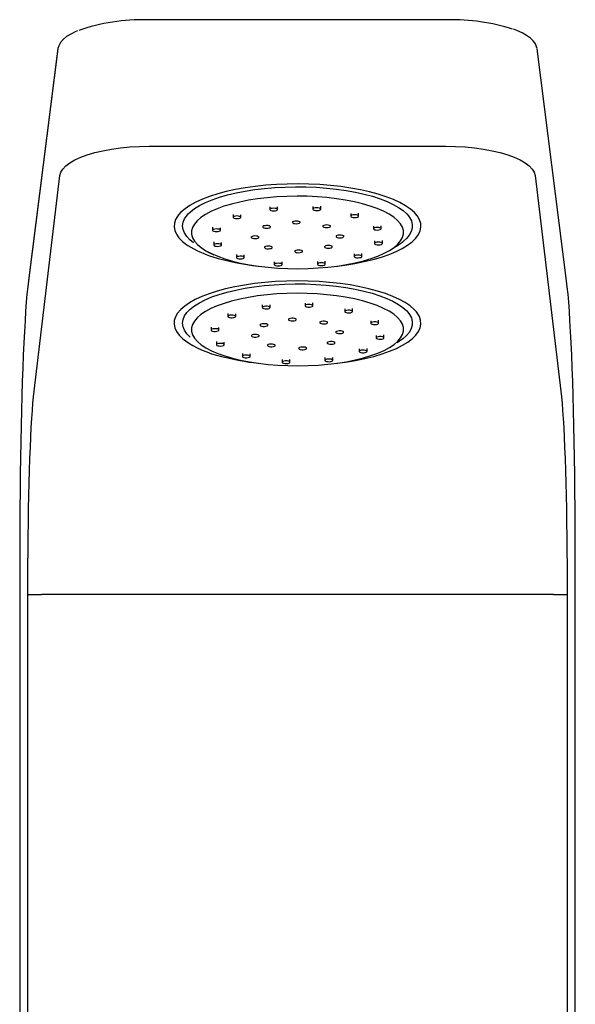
# Model space of a CAD drawing. Header units: millimetres. Extents: x 4588.89 to 4589.36, y 3428.22 to 3429.82.
# Tile 6 of 6: x 4589.1 to 4589.31, y 3429.46 to 3429.82. Entities that reach past the tile are written whole.
import ezdxf

# ---------------------------------------------------------------- set-up
doc = ezdxf.new("R2010")
doc.units = ezdxf.units.MM
doc.layers.add('SANINDUSA', color=3, linetype='Continuous')

msp = doc.modelspace()

# ---------------------------------------------------------------- linework, layer by layer
at = {"layer": 'SANINDUSA'}
for p, q in [((4589.262287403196, 3429.82429339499), (4589.151062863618, 3429.82429339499)), ((4589.118078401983, 3429.813479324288), (4589.107151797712, 3429.727702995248)), ((4589.118084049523, 3429.813580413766), (4589.107157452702, 3429.727804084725)), ((4589.306198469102, 3429.727702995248), (4589.295271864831, 3429.813479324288)), ((4589.151797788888, 3429.777520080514), (4589.261552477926, 3429.777520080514)), ((4589.109257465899, 3429.686885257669), (4589.118822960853, 3429.766626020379)), ((4589.29452730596, 3429.766626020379), (4589.304092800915, 3429.686885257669)), ((4589.196408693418, 3429.75512017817), (4589.196408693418, 3429.754058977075)), ((4589.199308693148, 3429.754058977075), (4589.199308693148, 3429.755067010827)), ((4589.212345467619, 3429.75522758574), (4589.212345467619, 3429.754214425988)), ((4589.21524546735, 3429.754214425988), (4589.21524546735, 3429.755270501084)), ((4589.1828342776, 3429.7523012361), (4589.1828342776, 3429.751199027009)), ((4589.185734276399, 3429.751199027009), (4589.185734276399, 3429.752166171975)), ((4589.226374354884, 3429.752594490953), (4589.226374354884, 3429.751623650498)), ((4589.229274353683, 3429.751623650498), (4589.229274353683, 3429.752722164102)), ((4589.175259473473, 3429.74752583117), (4589.175259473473, 3429.746400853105)), ((4589.178159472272, 3429.746400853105), (4589.178159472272, 3429.747345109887)), ((4589.193811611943, 3429.747992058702), (4589.193811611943, 3429.747652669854)), ((4589.196711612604, 3429.747652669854), (4589.196711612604, 3429.747923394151)), ((4589.204777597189, 3429.749639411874), (4589.204777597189, 3429.749333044)), ((4589.207677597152, 3429.749333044), (4589.207677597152, 3429.74963667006)), ((4589.216005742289, 3429.748141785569), (4589.216005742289, 3429.747869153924)), ((4589.21890574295, 3429.747869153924), (4589.21890574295, 3429.748206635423)), ((4589.234736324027, 3429.747926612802), (4589.234736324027, 3429.746980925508)), ((4589.237636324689, 3429.746980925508), (4589.237636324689, 3429.748104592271)), ((4589.189531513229, 3429.744164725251), (4589.189531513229, 3429.743812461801)), ((4589.192431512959, 3429.743812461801), (4589.192431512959, 3429.744070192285)), ((4589.220918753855, 3429.74437632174), (4589.220918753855, 3429.744118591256)), ((4589.223818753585, 3429.744118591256), (4589.223818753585, 3429.744470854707)), ((4589.175713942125, 3429.742073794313), (4589.175713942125, 3429.740950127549)), ((4589.178613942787, 3429.740950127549), (4589.178613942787, 3429.741895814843)), ((4589.194444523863, 3429.740399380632), (4589.194444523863, 3429.740061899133)), ((4589.197344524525, 3429.740061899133), (4589.197344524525, 3429.740334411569)), ((4589.216638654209, 3429.74054898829), (4589.216638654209, 3429.740278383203)), ((4589.219538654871, 3429.740278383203), (4589.219538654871, 3429.74061777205)), ((4589.235190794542, 3429.742474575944), (4589.235190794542, 3429.741530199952)), ((4589.238090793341, 3429.741530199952), (4589.238090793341, 3429.742655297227)), ((4589.184075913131, 3429.737405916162), (4589.184075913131, 3429.736307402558)), ((4589.18697591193, 3429.736307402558), (4589.18697591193, 3429.737278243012)), ((4589.205672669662, 3429.738901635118), (4589.205672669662, 3429.738598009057)), ((4589.208572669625, 3429.738598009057), (4589.208572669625, 3429.738904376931)), ((4589.227615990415, 3429.737699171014), (4589.227615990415, 3429.736732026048)), ((4589.230515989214, 3429.736732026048), (4589.230515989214, 3429.737834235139)), ((4589.198104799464, 3429.734772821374), (4589.198104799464, 3429.733716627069)), ((4589.201004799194, 3429.733716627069), (4589.201004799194, 3429.73472990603)), ((4589.214041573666, 3429.734880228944), (4589.214041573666, 3429.733872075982)), ((4589.216941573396, 3429.733872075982), (4589.216941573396, 3429.734933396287)), ((4589.193648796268, 3429.718884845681), (4589.193648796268, 3429.717815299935)), ((4589.196548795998, 3429.717815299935), (4589.196548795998, 3429.718814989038)), ((4589.209470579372, 3429.719508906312), (4589.209470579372, 3429.718487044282)), ((4589.212370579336, 3429.718487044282), (4589.212370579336, 3429.719534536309)), ((4589.180928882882, 3429.715635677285), (4589.180928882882, 3429.714527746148)), ((4589.183828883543, 3429.714527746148), (4589.183828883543, 3429.715489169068)), ((4589.224154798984, 3429.717340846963), (4589.224154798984, 3429.716363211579)), ((4589.227054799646, 3429.716363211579), (4589.227054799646, 3429.717454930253)), ((4589.174719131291, 3429.710632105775), (4589.174719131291, 3429.709505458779)), ((4589.192840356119, 3429.711695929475), (4589.192840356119, 3429.711353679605)), ((4589.19574035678, 3429.711353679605), (4589.19574035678, 3429.71162130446)), ((4589.203290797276, 3429.713693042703), (4589.203290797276, 3429.713382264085)), ((4589.206190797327, 3429.713382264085), (4589.206190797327, 3429.713681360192)), ((4589.214874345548, 3429.712565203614), (4589.214874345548, 3429.712289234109)), ((4589.21777434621, 3429.712289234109), (4589.21777434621, 3429.712623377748)), ((4589.233766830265, 3429.712961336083), (4589.233766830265, 3429.712012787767)), ((4589.236666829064, 3429.712012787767), (4589.236666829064, 3429.713133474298)), ((4589.17761913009, 3429.709505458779), (4589.17761913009, 3429.710448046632)), ((4589.189644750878, 3429.707743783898), (4589.189644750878, 3429.707391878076)), ((4589.192544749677, 3429.707391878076), (4589.192544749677, 3429.707649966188)), ((4589.220805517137, 3429.708973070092), (4589.220805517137, 3429.70871498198)), ((4589.223705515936, 3429.70871498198), (4589.223705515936, 3429.709066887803)), ((4589.235731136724, 3429.707543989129), (4589.235731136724, 3429.706601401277)), ((4589.238631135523, 3429.706601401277), (4589.238631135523, 3429.707728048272)), ((4589.176683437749, 3429.70521487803), (4589.176683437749, 3429.70409407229)), ((4589.179583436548, 3429.70409407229), (4589.179583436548, 3429.705042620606)), ((4589.195575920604, 3429.704151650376), (4589.195575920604, 3429.703817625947)), ((4589.198475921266, 3429.703817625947), (4589.198475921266, 3429.704093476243)), ((4589.217609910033, 3429.705020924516), (4589.217609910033, 3429.704753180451)), ((4589.220509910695, 3429.704753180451), (4589.220509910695, 3429.705095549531)), ((4589.186295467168, 3429.70083536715), (4589.186295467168, 3429.699743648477)), ((4589.189195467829, 3429.699743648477), (4589.189195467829, 3429.700721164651)), ((4589.207159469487, 3429.703023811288), (4589.207159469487, 3429.702724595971)), ((4589.210059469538, 3429.702724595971), (4589.210059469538, 3429.703035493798)), ((4589.22952138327, 3429.702540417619), (4589.22952138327, 3429.701579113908)), ((4589.232421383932, 3429.701579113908), (4589.232421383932, 3429.702687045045)), ((4589.200979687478, 3429.698667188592), (4589.200979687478, 3429.697619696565)), ((4589.203879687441, 3429.697619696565), (4589.203879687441, 3429.698641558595)), ((4589.216801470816, 3429.699291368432), (4589.216801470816, 3429.698291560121)), ((4589.219701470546, 3429.698291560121), (4589.219701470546, 3429.699361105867)), ((4589.10392989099, 3429.624402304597), (4589.10392989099, 3428.984387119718)), ((4589.309420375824, 3429.048921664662), (4589.309420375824, 3429.624402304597)), ((4589.106959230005, 3429.089670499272), (4589.106959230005, 3429.61170985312)), ((4589.106959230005, 3429.61170985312), (4589.111954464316, 3429.61170985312)), ((4589.301395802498, 3429.61170985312), (4589.111954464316, 3429.61170985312)), ((4589.301395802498, 3429.61170985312), (4589.306391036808, 3429.61170985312)), ((4589.306391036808, 3429.61170985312), (4589.306391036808, 3429.118358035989))]:
    msp.add_line(p, q, dxfattribs=at)
for points in [[(4589.125277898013, 3429.820159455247), (4589.124635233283, 3429.819899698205), (4589.122821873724, 3429.818994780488), (4589.121269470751, 3429.818018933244), (4589.119994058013, 3429.816971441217), (4589.119017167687, 3429.815851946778), (4589.118369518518, 3429.814674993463), (4589.118084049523, 3429.813580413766)], [(4589.295266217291, 3429.813580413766), (4589.29512850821, 3429.814243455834), (4589.294654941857, 3429.815349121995), (4589.293885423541, 3429.816418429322), (4589.29280324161, 3429.817463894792), (4589.291411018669, 3429.818469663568), (4589.289731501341, 3429.819416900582), (4589.287793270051, 3429.820293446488), (4589.286602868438, 3429.820731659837)], [(4589.118822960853, 3429.766626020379), (4589.119167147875, 3429.767853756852), (4589.119900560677, 3429.76906230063), (4589.121014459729, 3429.770236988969), (4589.122495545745, 3429.771363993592), (4589.124326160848, 3429.772429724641), (4589.126484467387, 3429.77342154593), (4589.128944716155, 3429.77432765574), (4589.131677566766, 3429.775137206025), (4589.13465041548, 3429.775840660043), (4589.137827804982, 3429.776429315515), (4589.141171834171, 3429.77689649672), (4589.144642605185, 3429.777236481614), (4589.148198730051, 3429.77744521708), (4589.151797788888, 3429.777520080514)], [(4589.261552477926, 3429.777520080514), (4589.265151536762, 3429.77744521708), (4589.268707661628, 3429.777236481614), (4589.272178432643, 3429.77689649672), (4589.275522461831, 3429.776429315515), (4589.278699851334, 3429.775840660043), (4589.281672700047, 3429.775137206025), (4589.284405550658, 3429.77432765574), (4589.286865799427, 3429.77342154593), (4589.289024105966, 3429.772429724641), (4589.290854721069, 3429.771363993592), (4589.292335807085, 3429.770236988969), (4589.293449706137, 3429.76906230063), (4589.294183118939, 3429.767853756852), (4589.29452730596, 3429.766626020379)], [(4589.250990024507, 3429.751707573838), (4589.249903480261, 3429.752976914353), (4589.248437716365, 3429.754264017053), (4589.246645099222, 3429.755501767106), (4589.244539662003, 3429.756680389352), (4589.242137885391, 3429.757790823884), (4589.239458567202, 3429.758824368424), (4589.236522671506, 3429.759772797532), (4589.233353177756, 3429.760628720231), (4589.229974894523, 3429.76138558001), (4589.226414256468, 3429.762037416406), (4589.22269913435, 3429.762578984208), (4589.218858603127, 3429.763006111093), (4589.214922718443, 3429.763315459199), (4589.210922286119, 3429.763504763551), (4589.20688861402, 3429.763572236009), (4589.202853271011, 3429.763517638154), (4589.198847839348, 3429.763341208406), (4589.194903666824, 3429.763044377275), (4589.19105162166, 3429.762629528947), (4589.1873218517, 3429.762099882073), (4589.183743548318, 3429.761459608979), (4589.180344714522, 3429.760713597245), (4589.177151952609, 3429.759867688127), (4589.174190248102, 3429.758928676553), (4589.171482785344, 3429.757903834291), (4589.169050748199, 3429.756801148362), (4589.1669131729, 3429.755629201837), (4589.165086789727, 3429.754397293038), (4589.163585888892, 3429.753114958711), (4589.162721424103, 3429.752175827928)], [(4589.166268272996, 3429.752464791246), (4589.167049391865, 3429.75321402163), (4589.168610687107, 3429.754424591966), (4589.170487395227, 3429.755581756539), (4589.172663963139, 3429.75667562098), (4589.175122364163, 3429.757697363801), (4589.177842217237, 3429.758638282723), (4589.180800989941, 3429.759490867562), (4589.183974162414, 3429.760247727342), (4589.187335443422, 3429.760902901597), (4589.19085698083, 3429.761450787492), (4589.194509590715, 3429.761886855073), (4589.198263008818, 3429.762207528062), (4589.202086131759, 3429.762410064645), (4589.205947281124, 3429.762492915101), (4589.209814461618, 3429.762455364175), (4589.213655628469, 3429.762297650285), (4589.217438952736, 3429.762021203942), (4589.221133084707, 3429.761628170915), (4589.224707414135, 3429.761121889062), (4589.228132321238, 3429.7605064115), (4589.231379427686, 3429.759787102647), (4589.234421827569, 3429.758969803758), (4589.237234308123, 3429.758061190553), (4589.239793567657, 3429.757068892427), (4589.242078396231, 3429.75600113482), (4589.244069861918, 3429.754866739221), (4589.245751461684, 3429.753675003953), (4589.247109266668, 3429.752436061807), (4589.247734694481, 3429.751711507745)], [(4589.233592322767, 3429.755356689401), (4589.230761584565, 3429.756187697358), (4589.227712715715, 3429.756922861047), (4589.224473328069, 3429.757555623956), (4589.221072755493, 3429.75808014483), (4589.217541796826, 3429.758491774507), (4589.21391242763, 3429.758786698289), (4589.210217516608, 3429.758962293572), (4589.206490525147, 3429.759017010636), (4589.202765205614, 3429.758950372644), (4589.199075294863, 3429.758762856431), (4589.195454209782, 3429.758456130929), (4589.191934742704, 3429.75803317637), (4589.188548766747, 3429.757497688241), (4589.185326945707, 3429.756854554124), (4589.18229845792, 3429.756109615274), (4589.179490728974, 3429.75526954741), (4589.176929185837, 3429.754341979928), (4589.174637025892, 3429.753335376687), (4589.172635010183, 3429.752258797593), (4589.17094126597, 3429.751122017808), (4589.169571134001, 3429.749935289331), (4589.168537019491, 3429.748709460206), (4589.167848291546, 3429.747455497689), (4589.167511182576, 3429.746184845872), (4589.167528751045, 3429.744908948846), (4589.167900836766, 3429.743639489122), (4589.168624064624, 3429.742387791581), (4589.169691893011, 3429.741165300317), (4589.171094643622, 3429.739983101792), (4589.172819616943, 3429.738851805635), (4589.174851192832, 3429.737781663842), (4589.177170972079, 3429.736782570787), (4589.179757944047, 3429.735863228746), (4589.182588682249, 3429.735032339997), (4589.185637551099, 3429.734297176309), (4589.188876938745, 3429.7336644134), (4589.192277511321, 3429.733139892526), (4589.195808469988, 3429.732728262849), (4589.199437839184, 3429.732433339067), (4589.203132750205, 3429.732257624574), (4589.206859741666, 3429.73220290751), (4589.2105850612, 3429.732269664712), (4589.214274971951, 3429.732457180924), (4589.217896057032, 3429.732763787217), (4589.22141552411, 3429.733186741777), (4589.224801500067, 3429.733722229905), (4589.228023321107, 3429.734365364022), (4589.231051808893, 3429.735110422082), (4589.23385953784, 3429.735950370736), (4589.236421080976, 3429.736877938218), (4589.238713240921, 3429.737884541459), (4589.240715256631, 3429.738961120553), (4589.242409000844, 3429.740097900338), (4589.243779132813, 3429.741284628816), (4589.244813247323, 3429.742510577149), (4589.245501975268, 3429.743764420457), (4589.245839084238, 3429.745035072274), (4589.245821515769, 3429.7463109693), (4589.245449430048, 3429.747580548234), (4589.24472620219, 3429.748832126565), (4589.243658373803, 3429.750054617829), (4589.242255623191, 3429.751236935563), (4589.24053064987, 3429.752368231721), (4589.238499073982, 3429.753438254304), (4589.236179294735, 3429.754437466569), (4589.233592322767, 3429.755356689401)], [(4589.196863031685, 3429.753698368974), (4589.197342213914, 3429.753595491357), (4589.197900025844, 3429.753563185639), (4589.198451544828, 3429.753606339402), (4589.198912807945, 3429.753718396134), (4589.199213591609, 3429.753882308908), (4589.199308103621, 3429.754073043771), (4589.199181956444, 3429.754261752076), (4589.19885435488, 3429.754419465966), (4589.198375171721, 3429.754522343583), (4589.19781735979, 3429.754554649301), (4589.197265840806, 3429.754511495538), (4589.196804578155, 3429.754399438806), (4589.196503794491, 3429.754235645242), (4589.196409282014, 3429.754044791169), (4589.196535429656, 3429.753856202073), (4589.196863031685, 3429.753698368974)], [(4589.212799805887, 3429.753853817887), (4589.213278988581, 3429.75375094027), (4589.213836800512, 3429.753718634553), (4589.214388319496, 3429.753761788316), (4589.214849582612, 3429.753873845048), (4589.215150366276, 3429.754037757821), (4589.215244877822, 3429.754228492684), (4589.215118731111, 3429.75441720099), (4589.214791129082, 3429.75457491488), (4589.214311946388, 3429.754677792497), (4589.213754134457, 3429.754710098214), (4589.213202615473, 3429.754666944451), (4589.212741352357, 3429.754554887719), (4589.212440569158, 3429.754390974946), (4589.212346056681, 3429.754200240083), (4589.212472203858, 3429.754011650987), (4589.212799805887, 3429.753853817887)], [(4589.162721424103, 3429.752175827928), (4589.162422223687, 3429.751792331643), (4589.161604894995, 3429.750439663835), (4589.161140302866, 3429.749067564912), (4589.161032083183, 3429.74768688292), (4589.161281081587, 3429.746308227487), (4589.16188534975, 3429.744942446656), (4589.162840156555, 3429.743600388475), (4589.164138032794, 3429.74229242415), (4589.165768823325, 3429.74102880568), (4589.166074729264, 3429.740821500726)], [(4589.168239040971, 3429.741756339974), (4589.166878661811, 3429.742857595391), (4589.165687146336, 3429.744116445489), (4589.164835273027, 3429.745407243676), (4589.164330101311, 3429.746719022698), (4589.164175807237, 3429.748041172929), (4589.164373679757, 3429.749362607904), (4589.164922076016, 3429.750672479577), (4589.165816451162, 3429.751959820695), (4589.166268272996, 3429.752464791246)], [(4589.183288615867, 3429.750838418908), (4589.183767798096, 3429.750735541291), (4589.184325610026, 3429.750703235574), (4589.184877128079, 3429.750746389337), (4589.185338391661, 3429.750858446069), (4589.185639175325, 3429.751022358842), (4589.185733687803, 3429.751213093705), (4589.18560754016, 3429.751401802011), (4589.185279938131, 3429.751559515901), (4589.184800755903, 3429.751662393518), (4589.184242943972, 3429.751694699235), (4589.183691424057, 3429.751651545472), (4589.183230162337, 3429.75153948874), (4589.182929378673, 3429.751375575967), (4589.182834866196, 3429.751184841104), (4589.182961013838, 3429.750996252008), (4589.183288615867, 3429.750838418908)], [(4589.226828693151, 3429.751263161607), (4589.22730787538, 3429.75116028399), (4589.22786568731, 3429.751127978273), (4589.228417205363, 3429.751171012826), (4589.228878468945, 3429.751283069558), (4589.229179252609, 3429.751446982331), (4589.229273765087, 3429.751637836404), (4589.229147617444, 3429.7518264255), (4589.228820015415, 3429.75198413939), (4589.228340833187, 3429.752087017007), (4589.227783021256, 3429.752119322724), (4589.227231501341, 3429.752076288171), (4589.226770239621, 3429.751964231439), (4589.226469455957, 3429.751800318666), (4589.22637494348, 3429.751609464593), (4589.226501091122, 3429.751420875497), (4589.226828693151, 3429.751263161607)], [(4589.247734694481, 3429.751711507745), (4589.248132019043, 3429.751159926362), (4589.248811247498, 3429.749857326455), (4589.249141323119, 3429.748538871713), (4589.249119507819, 3429.747215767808), (4589.248745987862, 3429.745898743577), (4589.248023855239, 3429.744598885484), (4589.246959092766, 3429.743326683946), (4589.245808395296, 3429.742289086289)], [(4589.248769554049, 3429.74191810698), (4589.249055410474, 3429.742156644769), (4589.250388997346, 3429.743460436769), (4589.251380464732, 3429.744799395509), (4589.252022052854, 3429.746163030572), (4589.25230874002, 3429.747540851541), (4589.252238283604, 3429.74892189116), (4589.251811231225, 3429.750295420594), (4589.251030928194, 3429.751650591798), (4589.250990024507, 3429.751707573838)], [(4589.17571381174, 3429.746040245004), (4589.176192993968, 3429.745937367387), (4589.176750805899, 3429.745905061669), (4589.177302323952, 3429.745948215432), (4589.177763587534, 3429.746060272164), (4589.178064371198, 3429.746224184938), (4589.178158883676, 3429.746414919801), (4589.178032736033, 3429.746603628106), (4589.177705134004, 3429.746761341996), (4589.177225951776, 3429.746864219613), (4589.176668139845, 3429.746896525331), (4589.176116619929, 3429.746853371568), (4589.17565535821, 3429.746741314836), (4589.175354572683, 3429.746577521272), (4589.175260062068, 3429.746386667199), (4589.175386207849, 3429.746198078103), (4589.17571381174, 3429.746040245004)], [(4589.194265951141, 3429.747292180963), (4589.19474513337, 3429.747189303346), (4589.195302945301, 3429.747156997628), (4589.195854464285, 3429.747200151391), (4589.196315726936, 3429.747312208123), (4589.1966165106, 3429.747476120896), (4589.196711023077, 3429.74766685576), (4589.196584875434, 3429.747855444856), (4589.196257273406, 3429.748013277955), (4589.195778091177, 3429.748116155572), (4589.195220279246, 3429.748148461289), (4589.194668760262, 3429.748105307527), (4589.194207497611, 3429.747993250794), (4589.193906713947, 3429.747829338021), (4589.19381220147, 3429.747638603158), (4589.193938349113, 3429.747449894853), (4589.194265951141, 3429.747292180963)], [(4589.205231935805, 3429.748972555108), (4589.205711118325, 3429.748869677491), (4589.20626893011, 3429.748837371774), (4589.206820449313, 3429.748880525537), (4589.207281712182, 3429.748992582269), (4589.207582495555, 3429.749156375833), (4589.207677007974, 3429.749347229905), (4589.20755086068, 3429.749535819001), (4589.207223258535, 3429.749693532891), (4589.206744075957, 3429.749796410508), (4589.206186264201, 3429.749828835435), (4589.205634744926, 3429.749785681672), (4589.205173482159, 3429.74967362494), (4589.204872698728, 3429.749509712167), (4589.204778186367, 3429.749318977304), (4589.20490433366, 3429.749130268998), (4589.205231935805, 3429.748972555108)], [(4589.216460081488, 3429.747508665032), (4589.216939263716, 3429.747405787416), (4589.217497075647, 3429.747373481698), (4589.218048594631, 3429.747416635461), (4589.218509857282, 3429.747528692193), (4589.218810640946, 3429.747692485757), (4589.218905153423, 3429.74788333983), (4589.218779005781, 3429.748071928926), (4589.218451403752, 3429.748229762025), (4589.217972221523, 3429.748332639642), (4589.217414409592, 3429.748364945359), (4589.216862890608, 3429.748321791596), (4589.216401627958, 3429.748209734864), (4589.216100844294, 3429.748045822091), (4589.216006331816, 3429.747855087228), (4589.216132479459, 3429.747666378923), (4589.216460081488, 3429.747508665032)], [(4589.235190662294, 3429.746620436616), (4589.235669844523, 3429.746517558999), (4589.236227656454, 3429.746485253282), (4589.236779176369, 3429.746528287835), (4589.237240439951, 3429.746640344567), (4589.237541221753, 3429.746804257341), (4589.23763573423, 3429.746995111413), (4589.23750958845, 3429.747183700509), (4589.237181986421, 3429.747341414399), (4589.23670280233, 3429.747444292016), (4589.236144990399, 3429.747476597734), (4589.235593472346, 3429.74743356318), (4589.235132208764, 3429.747321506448), (4589.2348314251, 3429.747157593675), (4589.234736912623, 3429.746966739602), (4589.234863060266, 3429.746778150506), (4589.235190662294, 3429.746620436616)], [(4589.189985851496, 3429.743451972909), (4589.190465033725, 3429.743349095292), (4589.191022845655, 3429.743316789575), (4589.191574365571, 3429.743359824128), (4589.192035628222, 3429.74347188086), (4589.192336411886, 3429.743635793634), (4589.192430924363, 3429.743826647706), (4589.19230477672, 3429.744015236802), (4589.191977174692, 3429.744172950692), (4589.191497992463, 3429.744275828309), (4589.190940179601, 3429.744308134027), (4589.190388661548, 3429.744265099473), (4589.189927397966, 3429.744153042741), (4589.189626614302, 3429.743989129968), (4589.189532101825, 3429.743798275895), (4589.189658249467, 3429.743609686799), (4589.189985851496, 3429.743451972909)], [(4589.221373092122, 3429.743758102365), (4589.221852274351, 3429.743655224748), (4589.222410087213, 3429.74362291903), (4589.222961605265, 3429.743665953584), (4589.223422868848, 3429.743778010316), (4589.223723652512, 3429.743941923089), (4589.223818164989, 3429.744132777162), (4589.223692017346, 3429.744321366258), (4589.223364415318, 3429.744479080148), (4589.222885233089, 3429.744581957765), (4589.222327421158, 3429.744614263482), (4589.221775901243, 3429.744571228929), (4589.221314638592, 3429.744459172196), (4589.221013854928, 3429.744295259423), (4589.220919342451, 3429.744104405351), (4589.221045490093, 3429.743915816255), (4589.221373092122, 3429.743758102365)], [(4589.176168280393, 3429.740589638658), (4589.176647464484, 3429.740486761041), (4589.177205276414, 3429.740454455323), (4589.177756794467, 3429.740497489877), (4589.178218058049, 3429.740609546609), (4589.178518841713, 3429.740773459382), (4589.178613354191, 3429.740964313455), (4589.178487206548, 3429.741152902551), (4589.178159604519, 3429.741310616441), (4589.177680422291, 3429.741413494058), (4589.17712261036, 3429.741445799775), (4589.176571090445, 3429.741402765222), (4589.176109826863, 3429.741290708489), (4589.175809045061, 3429.741126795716), (4589.175714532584, 3429.740935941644), (4589.175840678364, 3429.740747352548), (4589.176168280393, 3429.740589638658)], [(4589.194898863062, 3429.739701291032), (4589.19537804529, 3429.739598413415), (4589.195935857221, 3429.739566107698), (4589.196487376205, 3429.73960926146), (4589.196948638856, 3429.739721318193), (4589.19724942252, 3429.739885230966), (4589.197343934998, 3429.740075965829), (4589.197217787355, 3429.740264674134), (4589.196890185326, 3429.740422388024), (4589.196411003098, 3429.740525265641), (4589.195853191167, 3429.740557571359), (4589.195301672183, 3429.740514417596), (4589.194840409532, 3429.740402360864), (4589.194539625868, 3429.7402385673), (4589.19444511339, 3429.740047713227), (4589.194571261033, 3429.739859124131), (4589.194898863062, 3429.739701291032)], [(4589.217092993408, 3429.739917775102), (4589.217572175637, 3429.739814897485), (4589.218129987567, 3429.739782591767), (4589.218681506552, 3429.73982574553), (4589.219142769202, 3429.739937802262), (4589.219443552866, 3429.740101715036), (4589.219538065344, 3429.740292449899), (4589.219411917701, 3429.740481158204), (4589.219084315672, 3429.740638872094), (4589.218605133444, 3429.740741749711), (4589.218047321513, 3429.740774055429), (4589.217495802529, 3429.740730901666), (4589.217034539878, 3429.740618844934), (4589.216733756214, 3429.74045493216), (4589.216639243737, 3429.740264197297), (4589.216765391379, 3429.740075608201), (4589.217092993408, 3429.739917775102)], [(4589.221212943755, 3429.733158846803), (4589.224180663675, 3429.733539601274), (4589.22783828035, 3429.734125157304), (4589.231330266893, 3429.734819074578), (4589.234629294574, 3429.73561575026), (4589.237709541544, 3429.736508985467), (4589.240546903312, 3429.737491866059), (4589.24311917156, 3429.738556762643), (4589.245406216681, 3429.739695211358), (4589.247390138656, 3429.740898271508), (4589.248769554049, 3429.74191810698)], [(4589.23564513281, 3429.741169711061), (4589.236124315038, 3429.741066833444), (4589.236682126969, 3429.741034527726), (4589.237233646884, 3429.741077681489), (4589.237694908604, 3429.741189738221), (4589.23799569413, 3429.741353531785), (4589.238090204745, 3429.741544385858), (4589.237964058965, 3429.741732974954), (4589.237636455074, 3429.741890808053), (4589.237157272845, 3429.74199368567), (4589.236599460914, 3429.742025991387), (4589.236047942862, 3429.741982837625), (4589.23558667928, 3429.741870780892), (4589.235285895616, 3429.741706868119), (4589.235191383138, 3429.741516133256), (4589.235317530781, 3429.741327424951), (4589.23564513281, 3429.741169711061)], [(4589.172340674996, 3429.739048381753), (4589.173620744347, 3429.738306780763), (4589.175695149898, 3429.737320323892)], [(4589.184530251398, 3429.735946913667), (4589.185009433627, 3429.73584403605), (4589.185567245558, 3429.735811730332), (4589.186118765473, 3429.735854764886), (4589.186580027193, 3429.735966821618), (4589.186880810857, 3429.736130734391), (4589.186975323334, 3429.736321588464), (4589.186849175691, 3429.73651017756), (4589.186521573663, 3429.73666789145), (4589.186042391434, 3429.736770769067), (4589.185484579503, 3429.736803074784), (4589.18493306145, 3429.736760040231), (4589.184471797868, 3429.736647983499), (4589.184171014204, 3429.736484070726), (4589.184076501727, 3429.736293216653), (4589.18420264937, 3429.736104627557), (4589.184530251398, 3429.735946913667)], [(4589.206127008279, 3429.738237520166), (4589.206606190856, 3429.738134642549), (4589.207164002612, 3429.738102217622), (4589.207715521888, 3429.738145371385), (4589.208176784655, 3429.738257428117), (4589.208477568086, 3429.73842134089), (4589.208572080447, 3429.738612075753), (4589.208445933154, 3429.738800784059), (4589.208118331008, 3429.738958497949), (4589.207639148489, 3429.739061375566), (4589.207081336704, 3429.739093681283), (4589.206529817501, 3429.73905052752), (4589.206068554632, 3429.738938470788), (4589.205767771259, 3429.738774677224), (4589.20567325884, 3429.738583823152), (4589.205799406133, 3429.738395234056), (4589.206127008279, 3429.738237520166)], [(4589.228070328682, 3429.736371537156), (4589.228549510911, 3429.736268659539), (4589.229107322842, 3429.736236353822), (4589.229658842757, 3429.736279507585), (4589.230120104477, 3429.736391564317), (4589.230420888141, 3429.73655547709), (4589.230515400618, 3429.736746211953), (4589.230389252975, 3429.736934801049), (4589.230061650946, 3429.737092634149), (4589.229582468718, 3429.737195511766), (4589.229024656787, 3429.737227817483), (4589.228473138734, 3429.73718466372), (4589.228011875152, 3429.737072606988), (4589.227711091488, 3429.736908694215), (4589.227616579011, 3429.736717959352), (4589.227742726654, 3429.736529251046), (4589.228070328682, 3429.736371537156)], [(4589.198559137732, 3429.733356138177), (4589.199038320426, 3429.73325326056), (4589.199596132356, 3429.733220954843), (4589.200147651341, 3429.733264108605), (4589.200608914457, 3429.733376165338), (4589.200909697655, 3429.733540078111), (4589.201004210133, 3429.733730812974), (4589.200878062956, 3429.73391940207), (4589.200550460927, 3429.734077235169), (4589.200071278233, 3429.734180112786), (4589.199513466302, 3429.734212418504), (4589.198961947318, 3429.734169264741), (4589.198500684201, 3429.734057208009), (4589.198199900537, 3429.733893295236), (4589.198105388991, 3429.733702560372), (4589.198231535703, 3429.733513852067), (4589.198559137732, 3429.733356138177)], [(4589.214495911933, 3429.733511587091), (4589.214975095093, 3429.733408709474), (4589.215532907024, 3429.733376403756), (4589.216084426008, 3429.733419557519), (4589.216545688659, 3429.733531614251), (4589.216846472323, 3429.733695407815), (4589.2169409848, 3429.733886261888), (4589.216814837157, 3429.734074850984), (4589.216487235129, 3429.734232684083), (4589.2160080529, 3429.7343355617), (4589.215450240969, 3429.734367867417), (4589.214898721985, 3429.734324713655), (4589.214437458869, 3429.734212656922), (4589.214136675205, 3429.734048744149), (4589.214042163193, 3429.733858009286), (4589.21416831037, 3429.733669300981), (4589.214495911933, 3429.733511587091)], [(4589.107151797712, 3429.727702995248), (4589.106888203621, 3429.725432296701), (4589.106630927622, 3429.722809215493), (4589.106380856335, 3429.719842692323), (4589.106138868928, 3429.716543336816), (4589.105905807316, 3429.712922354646), (4589.105682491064, 3429.708992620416), (4589.105469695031, 3429.704767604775), (4589.105268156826, 3429.700262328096), (4589.105078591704, 3429.695492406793), (4589.104901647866, 3429.690474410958), (4589.104737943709, 3429.685225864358), (4589.104588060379, 3429.679765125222), (4589.104452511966, 3429.674111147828), (4589.104331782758, 3429.668283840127), (4589.104226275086, 3429.662303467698), (4589.104136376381, 3429.656190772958), (4589.104062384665, 3429.649967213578), (4589.10400457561, 3429.643654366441), (4589.10396312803, 3429.637274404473), (4589.103938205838, 3429.630849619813), (4589.10392989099, 3429.624402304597)], [(4589.250696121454, 3429.716180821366), (4589.249806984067, 3429.717161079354), (4589.248316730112, 3429.718444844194), (4589.246500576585, 3429.719678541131), (4589.24437273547, 3429.720852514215), (4589.241949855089, 3429.721957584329), (4589.239250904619, 3429.722985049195), (4589.236297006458, 3429.723926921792), (4589.23311127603, 3429.724775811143), (4589.229718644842, 3429.725525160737), (4589.226145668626, 3429.726168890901), (4589.222420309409, 3429.726702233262), (4589.218571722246, 3429.727120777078), (4589.214630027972, 3429.727421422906), (4589.21062607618, 3429.727601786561), (4589.206591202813, 3429.727660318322), (4589.202556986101, 3429.727596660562), (4589.198554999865, 3429.727411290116), (4589.194616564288, 3429.727105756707), (4589.190772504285, 3429.726682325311), (4589.187052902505, 3429.726144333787), (4589.183486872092, 3429.72549607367), (4589.180102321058, 3429.724742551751), (4589.176925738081, 3429.723889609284), (4589.173981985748, 3429.72294392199), (4589.17129409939, 3429.721913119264), (4589.168883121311, 3429.720804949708), (4589.166767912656, 3429.71962835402), (4589.164965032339, 3429.718392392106), (4589.16348859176, 3429.717106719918), (4589.163369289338, 3429.716986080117)], [(4589.165506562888, 3429.715657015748), (4589.165770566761, 3429.715992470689), (4589.166989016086, 3429.717248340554), (4589.168536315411, 3429.718461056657), (4589.170399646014, 3429.719620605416), (4589.172563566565, 3429.72071745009), (4589.175010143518, 3429.72174253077), (4589.177719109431, 3429.722687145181), (4589.180668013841, 3429.723543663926), (4589.183832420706, 3429.724304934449), (4589.187186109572, 3429.724964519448), (4589.190701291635, 3429.725517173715), (4589.194348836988, 3429.725958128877), (4589.19809852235, 3429.726283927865), (4589.201919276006, 3429.726491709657), (4589.205779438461, 3429.726579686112), (4589.209647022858, 3429.726547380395), (4589.213489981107, 3429.726394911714), (4589.217276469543, 3429.726123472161), (4589.220975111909, 3429.725735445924), (4589.224555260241, 3429.725233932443), (4589.227987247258, 3429.724623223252), (4589.231242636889, 3429.723908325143), (4589.234294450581, 3429.72309507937), (4589.237117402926, 3429.722190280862), (4589.239688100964, 3429.721201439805), (4589.241985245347, 3429.72013678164), (4589.243989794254, 3429.719005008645), (4589.245685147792, 3429.717815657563), (4589.247057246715, 3429.716578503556), (4589.24750703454, 3429.71607949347)], [(4589.309420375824, 3429.624402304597), (4589.309412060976, 3429.630849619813), (4589.309387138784, 3429.637274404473), (4589.309345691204, 3429.643654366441), (4589.309287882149, 3429.649967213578), (4589.309213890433, 3429.656190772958), (4589.309123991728, 3429.662303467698), (4589.309018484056, 3429.668283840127), (4589.308897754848, 3429.674111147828), (4589.308762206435, 3429.679765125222), (4589.308612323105, 3429.685225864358), (4589.308448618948, 3429.690474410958), (4589.30827167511, 3429.695492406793), (4589.308082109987, 3429.700262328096), (4589.307880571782, 3429.704767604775), (4589.30766777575, 3429.708992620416), (4589.307444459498, 3429.712922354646), (4589.307211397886, 3429.716543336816), (4589.306969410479, 3429.719842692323), (4589.306719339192, 3429.722809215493), (4589.306462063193, 3429.725432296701), (4589.306198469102, 3429.727702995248)], [(4589.230767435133, 3429.720273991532), (4589.22771897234, 3429.72100939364), (4589.224479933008, 3429.721642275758), (4589.221079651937, 3429.72216703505), (4589.217548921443, 3429.722578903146), (4589.213919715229, 3429.722874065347), (4589.210224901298, 3429.723050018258), (4589.206497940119, 3429.723104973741), (4589.202772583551, 3429.723038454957), (4589.199082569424, 3429.722851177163), (4589.195461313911, 3429.722544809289), (4589.19194161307, 3429.722121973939), (4589.188555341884, 3429.721586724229), (4589.185333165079, 3429.72094382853), (4589.182304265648, 3429.720199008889), (4589.17949607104, 3429.719359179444), (4589.176934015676, 3429.718431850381), (4589.1746412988, 3429.717425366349), (4589.172638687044, 3429.716348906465), (4589.170944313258, 3429.715212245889), (4589.169573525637, 3429.714025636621), (4589.168538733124, 3429.712799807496), (4589.167849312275, 3429.711545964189), (4589.167511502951, 3429.710275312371), (4589.167528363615, 3429.708999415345), (4589.167899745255, 3429.707729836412), (4589.168622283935, 3429.706478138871), (4589.169689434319, 3429.705255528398), (4589.171091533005, 3429.704073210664), (4589.172815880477, 3429.702941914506), (4589.174846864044, 3429.701871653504), (4589.177166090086, 3429.70087232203), (4589.179752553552, 3429.69995286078), (4589.182582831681, 3429.699121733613), (4589.185631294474, 3429.698386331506), (4589.188870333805, 3429.697753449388), (4589.192270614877, 3429.697228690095), (4589.19580134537, 3429.696816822), (4589.199430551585, 3429.696521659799), (4589.203125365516, 3429.696345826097), (4589.206852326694, 3429.696290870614), (4589.210577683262, 3429.696357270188), (4589.21426769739, 3429.696544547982), (4589.217888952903, 3429.696851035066), (4589.221408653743, 3429.697273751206), (4589.224794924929, 3429.697809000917), (4589.228017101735, 3429.698451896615), (4589.231046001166, 3429.699196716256), (4589.233854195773, 3429.700036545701), (4589.236416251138, 3429.700963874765), (4589.238708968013, 3429.701970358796), (4589.24071157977, 3429.703046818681), (4589.242405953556, 3429.704183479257), (4589.243776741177, 3429.705370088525), (4589.244811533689, 3429.706595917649), (4589.245500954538, 3429.707849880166), (4589.245838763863, 3429.709120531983), (4589.245821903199, 3429.7103963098), (4589.245450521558, 3429.711665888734), (4589.244727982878, 3429.712917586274), (4589.243660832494, 3429.714140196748), (4589.242258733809, 3429.715322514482), (4589.240534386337, 3429.716453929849), (4589.238503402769, 3429.717524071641), (4589.236184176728, 3429.718523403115), (4589.233597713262, 3429.719442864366), (4589.230767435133, 3429.720273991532)], [(4589.194207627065, 3429.717424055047), (4589.194713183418, 3429.717337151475), (4589.195277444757, 3429.717323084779), (4589.195814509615, 3429.717384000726), (4589.196242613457, 3429.717510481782), (4589.196496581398, 3429.717683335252), (4589.196537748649, 3429.717876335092), (4589.196359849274, 3429.718060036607), (4589.1959899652, 3429.718206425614), (4589.195484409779, 3429.718293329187), (4589.194920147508, 3429.718307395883), (4589.19438308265, 3429.718246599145), (4589.19395497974, 3429.71811999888), (4589.193701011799, 3429.71794714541), (4589.193659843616, 3429.71775414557), (4589.193837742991, 3429.717570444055), (4589.194207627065, 3429.717424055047)], [(4589.21002941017, 3429.718095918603), (4589.210534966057, 3429.718009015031), (4589.211099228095, 3429.717994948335), (4589.211636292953, 3429.718055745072), (4589.212064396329, 3429.718182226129), (4589.21231836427, 3429.718355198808), (4589.212359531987, 3429.718548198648), (4589.212181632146, 3429.718731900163), (4589.211811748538, 3429.71887828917), (4589.211306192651, 3429.718965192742), (4589.21074193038, 3429.718979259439), (4589.210204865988, 3429.718918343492), (4589.209776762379, 3429.718791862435), (4589.209522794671, 3429.718619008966), (4589.209481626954, 3429.718426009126), (4589.209659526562, 3429.718242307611), (4589.21002941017, 3429.718095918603)], [(4589.163369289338, 3429.716986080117), (4589.16235014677, 3429.715781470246), (4589.161558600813, 3429.714427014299), (4589.161120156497, 3429.713053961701), (4589.161038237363, 3429.711673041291), (4589.161313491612, 3429.710294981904), (4589.161943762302, 3429.708930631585), (4589.162924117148, 3429.707590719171), (4589.164246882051, 3429.706285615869), (4589.164708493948, 3429.70590283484)], [(4589.166963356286, 3429.706868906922), (4589.166937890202, 3429.706891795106), (4589.165731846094, 3429.708148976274), (4589.16486507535, 3429.709438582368), (4589.164344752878, 3429.710749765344), (4589.164175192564, 3429.712071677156), (4589.16435780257, 3429.713393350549), (4589.1648910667, 3429.714703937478), (4589.165506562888, 3429.715657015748)], [(4589.181487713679, 3429.71413650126), (4589.181993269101, 3429.714049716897), (4589.182557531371, 3429.714035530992), (4589.183094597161, 3429.714096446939), (4589.183522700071, 3429.714222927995), (4589.183776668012, 3429.714395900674), (4589.183817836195, 3429.714588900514), (4589.183639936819, 3429.71477248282), (4589.183270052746, 3429.714918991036), (4589.182764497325, 3429.715005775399), (4589.182200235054, 3429.715019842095), (4589.181663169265, 3429.714959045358), (4589.181235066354, 3429.714832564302), (4589.180981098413, 3429.714659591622), (4589.18093993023, 3429.714466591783), (4589.181117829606, 3429.714283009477), (4589.181487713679, 3429.71413650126)], [(4589.224713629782, 3429.715971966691), (4589.225219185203, 3429.715885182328), (4589.225783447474, 3429.715871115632), (4589.2263205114, 3429.71593191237), (4589.226748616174, 3429.716058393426), (4589.227002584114, 3429.716231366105), (4589.227043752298, 3429.716424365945), (4589.226865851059, 3429.71660806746), (4589.226495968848, 3429.716754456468), (4589.225990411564, 3429.71684124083), (4589.225426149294, 3429.716855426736), (4589.224889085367, 3429.716794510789), (4589.224460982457, 3429.716668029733), (4589.224207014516, 3429.716495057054), (4589.224165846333, 3429.716302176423), (4589.224343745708, 3429.716118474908), (4589.224713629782, 3429.715971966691)], [(4589.24750703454, 3429.71607949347), (4589.248094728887, 3429.715303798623), (4589.248788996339, 3429.714002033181), (4589.249134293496, 3429.712684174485), (4589.249127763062, 3429.711360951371), (4589.248769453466, 3429.710043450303), (4589.248062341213, 3429.708742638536), (4589.247012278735, 3429.707469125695), (4589.245627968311, 3429.706233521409), (4589.244439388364, 3429.705378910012)], [(4589.24743286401, 3429.705015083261), (4589.247523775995, 3429.705077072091), (4589.249165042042, 3429.70633902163), (4589.250473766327, 3429.707645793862), (4589.251439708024, 3429.70898689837), (4589.252055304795, 3429.710352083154), (4589.25231573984, 3429.71173038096), (4589.25221897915, 3429.71311130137), (4589.251765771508, 3429.71448375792), (4589.250959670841, 3429.715837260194), (4589.250696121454, 3429.716180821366)], [(4589.193399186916, 3429.710962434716), (4589.193904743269, 3429.710875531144), (4589.19446900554, 3429.710861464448), (4589.195006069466, 3429.710922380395), (4589.195434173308, 3429.711048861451), (4589.195688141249, 3429.711221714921), (4589.195729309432, 3429.711414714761), (4589.195551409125, 3429.711598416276), (4589.195181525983, 3429.711744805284), (4589.19467596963, 3429.711831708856), (4589.194111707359, 3429.711845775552), (4589.193574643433, 3429.711784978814), (4589.193146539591, 3429.711658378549), (4589.19289257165, 3429.711485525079), (4589.192851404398, 3429.711292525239), (4589.193029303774, 3429.711108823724), (4589.193399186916, 3429.710962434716)], [(4589.203849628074, 3429.712991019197), (4589.204355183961, 3429.712904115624), (4589.204919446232, 3429.712890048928), (4589.20545651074, 3429.712950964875), (4589.205884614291, 3429.713077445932), (4589.206138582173, 3429.713250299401), (4589.206179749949, 3429.713443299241), (4589.206001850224, 3429.713627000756), (4589.205631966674, 3429.713773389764), (4589.205126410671, 3429.713860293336), (4589.204562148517, 3429.713874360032), (4589.204025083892, 3429.713813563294), (4589.203596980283, 3429.713686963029), (4589.203343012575, 3429.713514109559), (4589.203301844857, 3429.713321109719), (4589.203479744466, 3429.713137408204), (4589.203849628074, 3429.712991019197)], [(4589.215433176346, 3429.711897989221), (4589.215938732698, 3429.711811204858), (4589.216502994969, 3429.711797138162), (4589.217040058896, 3429.711857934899), (4589.217468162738, 3429.711984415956), (4589.217722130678, 3429.712157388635), (4589.217763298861, 3429.712350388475), (4589.217585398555, 3429.71253408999), (4589.217215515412, 3429.712680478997), (4589.21670995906, 3429.712767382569), (4589.216145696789, 3429.712781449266), (4589.215608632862, 3429.712720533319), (4589.21518052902, 3429.712594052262), (4589.21492656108, 3429.712421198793), (4589.214885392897, 3429.712228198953), (4589.215063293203, 3429.712044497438), (4589.215433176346, 3429.711897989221)], [(4589.234325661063, 3429.711621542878), (4589.234831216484, 3429.711534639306), (4589.235395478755, 3429.71152057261), (4589.235932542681, 3429.711581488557), (4589.236360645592, 3429.711707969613), (4589.236614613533, 3429.711880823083), (4589.236655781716, 3429.712073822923), (4589.23647788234, 3429.712257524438), (4589.236107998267, 3429.712403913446), (4589.235602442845, 3429.712490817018), (4589.235038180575, 3429.712504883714), (4589.234501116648, 3429.712444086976), (4589.234073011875, 3429.71231760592), (4589.233819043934, 3429.712144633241), (4589.233777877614, 3429.711951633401), (4589.233955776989, 3429.711767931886), (4589.234325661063, 3429.711621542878)], [(4589.175277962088, 3429.709114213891), (4589.175783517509, 3429.709027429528), (4589.17634777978, 3429.709013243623), (4589.176884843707, 3429.70907415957), (4589.17731294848, 3429.709200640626), (4589.177566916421, 3429.709373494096), (4589.177608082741, 3429.709566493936), (4589.177430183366, 3429.709750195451), (4589.177060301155, 3429.709896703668), (4589.176554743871, 3429.709983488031), (4589.1759904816, 3429.709997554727), (4589.175453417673, 3429.709936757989), (4589.1750253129, 3429.709810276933), (4589.174771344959, 3429.709637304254), (4589.174730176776, 3429.709444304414), (4589.174908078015, 3429.709260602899), (4589.175277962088, 3429.709114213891)], [(4589.190203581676, 3429.707000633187), (4589.190709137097, 3429.706913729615), (4589.191273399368, 3429.706899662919), (4589.191810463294, 3429.706960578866), (4589.192238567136, 3429.707087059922), (4589.192492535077, 3429.707259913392), (4589.192533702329, 3429.707452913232), (4589.192355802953, 3429.707636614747), (4589.191985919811, 3429.707783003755), (4589.191480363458, 3429.707869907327), (4589.190916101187, 3429.707883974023), (4589.190379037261, 3429.707823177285), (4589.189950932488, 3429.70769657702), (4589.189696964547, 3429.70752372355), (4589.189655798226, 3429.70733072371), (4589.189833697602, 3429.707147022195), (4589.190203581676, 3429.707000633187)], [(4589.221364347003, 3429.708323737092), (4589.221869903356, 3429.708236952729), (4589.222434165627, 3429.708222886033), (4589.222971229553, 3429.708283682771), (4589.223399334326, 3429.708410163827), (4589.223653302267, 3429.708583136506), (4589.223694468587, 3429.708776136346), (4589.223516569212, 3429.708959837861), (4589.223146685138, 3429.709106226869), (4589.222641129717, 3429.709193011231), (4589.222076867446, 3429.709207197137), (4589.22153980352, 3429.70914628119), (4589.221111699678, 3429.709019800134), (4589.220857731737, 3429.708846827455), (4589.220816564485, 3429.708653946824), (4589.220994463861, 3429.708470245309), (4589.221364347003, 3429.708323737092)], [(4589.236289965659, 3429.706210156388), (4589.236795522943, 3429.706123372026), (4589.237359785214, 3429.70610918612), (4589.23789684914, 3429.706170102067), (4589.238324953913, 3429.706296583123), (4589.238578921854, 3429.706469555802), (4589.238620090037, 3429.706662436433), (4589.238442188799, 3429.706846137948), (4589.238072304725, 3429.706992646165), (4589.237566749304, 3429.707079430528), (4589.237002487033, 3429.707093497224), (4589.236465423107, 3429.707032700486), (4589.236037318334, 3429.70690621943), (4589.235783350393, 3429.706733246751), (4589.235742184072, 3429.706540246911), (4589.235920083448, 3429.706356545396), (4589.236289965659, 3429.706210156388)], [(4589.177242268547, 3429.703702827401), (4589.177747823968, 3429.703616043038), (4589.178312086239, 3429.703601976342), (4589.178849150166, 3429.70366277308), (4589.179277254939, 3429.703789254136), (4589.17953122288, 3429.703962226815), (4589.1795723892, 3429.704155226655), (4589.179394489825, 3429.704338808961), (4589.179024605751, 3429.704485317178), (4589.17851905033, 3429.704572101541), (4589.177954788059, 3429.704586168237), (4589.177417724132, 3429.704525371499), (4589.176989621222, 3429.704398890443), (4589.176735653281, 3429.704225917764), (4589.176694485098, 3429.704032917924), (4589.176872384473, 3429.703849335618), (4589.177242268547, 3429.703702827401)], [(4589.196134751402, 3429.703426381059), (4589.196640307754, 3429.703339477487), (4589.197204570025, 3429.703325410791), (4589.197741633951, 3429.703386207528), (4589.198169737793, 3429.703512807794), (4589.198423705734, 3429.703685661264), (4589.198464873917, 3429.703878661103), (4589.19828697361, 3429.704062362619), (4589.197917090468, 3429.704208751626), (4589.197411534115, 3429.704295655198), (4589.196847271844, 3429.704309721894), (4589.196310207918, 3429.704248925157), (4589.195882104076, 3429.704122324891), (4589.195628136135, 3429.703949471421), (4589.195586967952, 3429.703756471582), (4589.195764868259, 3429.703572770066), (4589.196134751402, 3429.703426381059)], [(4589.207718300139, 3429.702333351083), (4589.208223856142, 3429.70224656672), (4589.208788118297, 3429.702232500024), (4589.209325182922, 3429.702293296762), (4589.209753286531, 3429.702419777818), (4589.210007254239, 3429.702592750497), (4589.210048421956, 3429.702785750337), (4589.209870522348, 3429.702969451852), (4589.20950063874, 3429.703115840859), (4589.208995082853, 3429.703202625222), (4589.208430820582, 3429.703216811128), (4589.207893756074, 3429.703155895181), (4589.207465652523, 3429.703029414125), (4589.20721168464, 3429.702856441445), (4589.207170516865, 3429.702663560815), (4589.207348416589, 3429.7024798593), (4589.207718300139, 3429.702333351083)], [(4589.218168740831, 3429.704361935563), (4589.218674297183, 3429.7042751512), (4589.219238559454, 3429.704261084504), (4589.219775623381, 3429.704321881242), (4589.220203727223, 3429.704448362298), (4589.220457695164, 3429.704621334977), (4589.220498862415, 3429.704814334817), (4589.22032096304, 3429.704997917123), (4589.219951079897, 3429.70514442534), (4589.219445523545, 3429.705231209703), (4589.218881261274, 3429.705245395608), (4589.218344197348, 3429.705184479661), (4589.217916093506, 3429.705057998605), (4589.217662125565, 3429.704885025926), (4589.217620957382, 3429.704692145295), (4589.217798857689, 3429.70450844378), (4589.218168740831, 3429.704361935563)], [(4589.221212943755, 3429.697246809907), (4589.224454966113, 3429.697666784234), (4589.228101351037, 3429.698260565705), (4589.231580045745, 3429.698962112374), (4589.234863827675, 3429.699766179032), (4589.237926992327, 3429.700666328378), (4589.240745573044, 3429.701655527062), (4589.243297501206, 3429.702726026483), (4589.245562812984, 3429.703869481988), (4589.24743286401, 3429.705015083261)], [(4589.244439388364, 3429.705378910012), (4589.243920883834, 3429.705046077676), (4589.24341266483, 3429.704738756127)], [(4589.186854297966, 3429.699352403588), (4589.187359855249, 3429.699265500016), (4589.18792411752, 3429.69925143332), (4589.188461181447, 3429.699312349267), (4589.188889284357, 3429.699438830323), (4589.189143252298, 3429.699611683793), (4589.189184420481, 3429.699804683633), (4589.189006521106, 3429.699988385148), (4589.188636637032, 3429.700134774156), (4589.188131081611, 3429.700221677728), (4589.18756681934, 3429.700235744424), (4589.187029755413, 3429.700174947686), (4589.18660165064, 3429.700048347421), (4589.186347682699, 3429.699875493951), (4589.186306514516, 3429.699682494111), (4589.186484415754, 3429.699498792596), (4589.186854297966, 3429.699352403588)], [(4589.230080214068, 3429.70118786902), (4589.230585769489, 3429.701100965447), (4589.23115003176, 3429.701086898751), (4589.231687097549, 3429.701147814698), (4589.23211520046, 3429.701274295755), (4589.232369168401, 3429.701447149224), (4589.232410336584, 3429.701640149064), (4589.232232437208, 3429.701823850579), (4589.231862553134, 3429.701970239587), (4589.231356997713, 3429.702057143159), (4589.230792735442, 3429.702071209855), (4589.230255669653, 3429.702010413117), (4589.229827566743, 3429.701883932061), (4589.229573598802, 3429.701710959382), (4589.229532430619, 3429.701517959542), (4589.229710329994, 3429.701334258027), (4589.230080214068, 3429.70118786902)], [(4589.201538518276, 3429.697228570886), (4589.202044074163, 3429.697141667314), (4589.202608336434, 3429.697127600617), (4589.203145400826, 3429.697188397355), (4589.203573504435, 3429.697314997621), (4589.203827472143, 3429.697487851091), (4589.20386863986, 3429.69768085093), (4589.203690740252, 3429.697864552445), (4589.203320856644, 3429.698010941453), (4589.202815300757, 3429.698097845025), (4589.202251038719, 3429.698111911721), (4589.201713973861, 3429.698050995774), (4589.201285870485, 3429.697924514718), (4589.201031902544, 3429.697751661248), (4589.200990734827, 3429.697558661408), (4589.201168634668, 3429.697374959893), (4589.201538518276, 3429.697228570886)], [(4589.217360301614, 3429.697900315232), (4589.217865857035, 3429.69781353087), (4589.218430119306, 3429.697799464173), (4589.218967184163, 3429.697860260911), (4589.219395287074, 3429.697986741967), (4589.219649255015, 3429.698159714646), (4589.219690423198, 3429.698352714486), (4589.219512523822, 3429.698536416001), (4589.219142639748, 3429.698682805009), (4589.218637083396, 3429.698769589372), (4589.218072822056, 3429.698783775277), (4589.217535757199, 3429.69872285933), (4589.217107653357, 3429.698596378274), (4589.216853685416, 3429.698423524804), (4589.216812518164, 3429.698230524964), (4589.21699041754, 3429.698046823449), (4589.217360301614, 3429.697900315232)], [(4589.106959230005, 3429.61170985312), (4589.106967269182, 3429.617135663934), (4589.106991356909, 3429.622536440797), (4589.107031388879, 3429.627887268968), (4589.107087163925, 3429.633163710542), (4589.107158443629, 3429.638341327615), (4589.107244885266, 3429.643396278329), (4589.107346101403, 3429.648305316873), (4589.107461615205, 3429.653045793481), (4589.10759090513, 3429.657596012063), (4589.107733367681, 3429.661934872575), (4589.107888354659, 3429.666042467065), (4589.108055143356, 3429.669899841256), (4589.108232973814, 3429.673489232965), (4589.108421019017, 3429.676794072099), (4589.10861842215, 3429.679799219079), (4589.108824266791, 3429.682490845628), (4589.109037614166, 3429.684856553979), (4589.109257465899, 3429.686885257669)], [(4589.304092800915, 3429.686885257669), (4589.304312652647, 3429.684856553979), (4589.304526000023, 3429.682490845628), (4589.304731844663, 3429.679799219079), (4589.304929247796, 3429.676794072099), (4589.305117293, 3429.673489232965), (4589.305295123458, 3429.669899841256), (4589.305461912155, 3429.666042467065), (4589.305616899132, 3429.661934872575), (4589.305759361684, 3429.657596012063), (4589.305888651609, 3429.653045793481), (4589.306004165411, 3429.648305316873), (4589.306105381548, 3429.643396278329), (4589.306191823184, 3429.638341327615), (4589.306263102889, 3429.633163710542), (4589.306318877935, 3429.627887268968), (4589.306358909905, 3429.622536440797), (4589.306382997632, 3429.617135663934), (4589.306391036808, 3429.61170985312)]]:
    msp.add_lwpolyline(points, dxfattribs=at)
for centre, radius, start, end in [((4589.149095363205, 3429.754366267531), 0.06991166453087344, 88.38733127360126, 109.5051878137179), ((4589.263857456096, 3429.750484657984), 0.07378229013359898, 72.36256074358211, 91.21931962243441), ((4589.186203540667, 3429.772768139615), 0.03775919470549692, 237.7859539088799, 253.2618639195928), ((4589.232859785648, 3429.758576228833), 0.02080715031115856, 297.2129038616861, 308.4854136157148), ((4589.201574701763, 3429.821809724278), 0.08915179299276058, 252.8788108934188, 263.9234316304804), ((4589.186994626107, 3429.737368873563), 0.03855882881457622, 234.6915899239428, 257.4538736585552), ((4589.202584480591, 3429.792132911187), 0.09545949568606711, 255.4599055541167, 263.7169224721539)]:
    msp.add_arc(centre, radius, start, end, dxfattribs=at)

doc.saveas('drawing.dxf')
